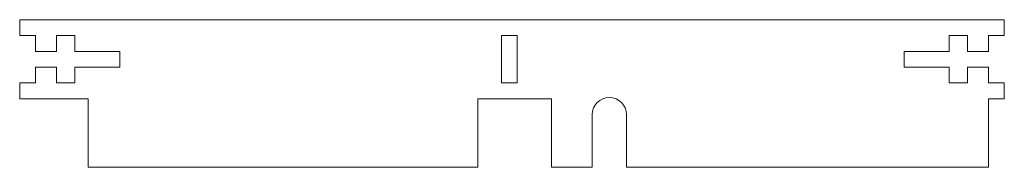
# Model space of a CAD drawing. Header units: millimetres. Extents: x -94 to 94, y -14 to 14.
import ezdxf

# ---------------------------------------------------------------- set-up
doc = ezdxf.new("R2010")
doc.units = ezdxf.units.MM

msp = doc.modelspace()

# ---------------------------------------------------------------- linework, layer by layer
at = {"color": 7, "linetype": 'Continuous', "lineweight": 15}
for p, q in [((-93.5, 14), (93.5, 14)), ((-93.5, 14), (-93.5, 11)), ((93.5, 11), (93.5, 14)), ((-93.5, 11), (-90.5, 11)), ((-90.5, 8), (-90.5, 11)), ((-86.5, 11), (-86.5, 8)), ((-83, 11), (-86.5, 11)), ((-83, 8), (-83, 11)), ((-2, 11), (-2, 2)), ((1, 11), (-2, 11)), ((1, 2), (1, 11)), ((83, 11), (83, 8)), ((86.5, 11), (83, 11)), ((86.5, 8), (86.5, 11)), ((90.5, 11), (90.5, 8)), ((90.5, 11), (93.5, 11)), ((-86.5, 8), (-90.5, 8)), ((-74.5, 8), (-83, 8)), ((-74.5, 5), (-74.5, 8)), ((74.5, 8), (74.5, 5)), ((83, 8), (74.5, 8)), ((90.5, 8), (86.5, 8)), ((-90.5, 5), (-86.5, 5)), ((-90.5, 2), (-90.5, 5)), ((-86.5, 5), (-86.5, 2)), ((-83, 5), (-74.5, 5)), ((-83, 2), (-83, 5)), ((74.5, 5), (83, 5)), ((83, 5), (83, 2)), ((86.5, 5), (90.5, 5)), ((86.5, 2), (86.5, 5)), ((90.5, 5), (90.5, 2)), ((-90.5, 2), (-93.5, 2)), ((-93.5, 2), (-93.5, -1)), ((-86.5, 2), (-83, 2)), ((-2, 2), (1, 2)), ((83, 2), (86.5, 2)), ((93.5, 2), (90.5, 2)), ((93.5, -1), (93.5, 2)), ((-80.5, -1), (-93.5, -1)), ((-80.5, -14), (-80.5, -1)), ((7.5, -1), (-6.5, -1)), ((-6.5, -1), (-6.5, -14)), ((7.5, -14), (7.5, -1)), ((90.5, -1), (90.5, -14)), ((90.5, -1), (93.5, -1)), ((15.25, -4), (15.25, -14)), ((21.75, -4), (21.75, -14)), ((-6.5, -14), (-80.5, -14)), ((15.25, -14), (7.5, -14)), ((90.5, -14), (21.75, -14))]:
    msp.add_line(p, q, dxfattribs=at)
msp.add_arc((18.5, -4), 3.25, 0, 180, dxfattribs=at)

doc.saveas('drawing.dxf')
